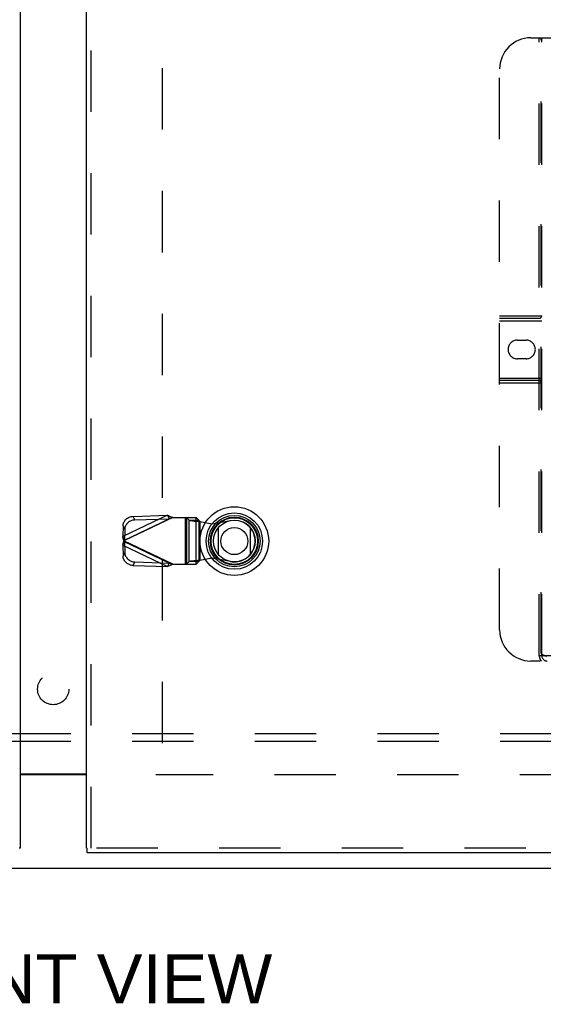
# Model space of a CAD drawing. Header units: inches. Extents: x 0 to 179, y 0 to 116.
# Tile 70 of 234: x 56.16 to 64.56, y 31.19 to 46.99. Entities that reach past the tile are written whole.
import ezdxf

# ---------------------------------------------------------------- set-up
doc = ezdxf.new("R2010")
doc.units = ezdxf.units.IN
doc.header["$LTSCALE"] = 9.842105
doc.header["$MEASUREMENT"] = 0
doc.linetypes.add('HIDDEN', pattern=[0.2, 0.1, -0.1])
doc.layers.get('0').update_dxf_attribs({"linetype": 'CONTINUOUS'})
for name, color, linetype in [('DEFAULT_2', 8, 'HIDDEN'), ('DIMENSIONS', 7, 'CONTINUOUS'), ('LEFTHAND_DOOR_ASSEMBLY', 7, 'CONTINUOUS'), ('RIGHTHAND_DOOR_ASSEMBLY', 7, 'CONTINUOUS'), ('SUBPANEL', 7, 'CONTINUOUS')]:
    doc.layers.add(name, color=color, linetype=linetype)
doc.styles.get("Standard").update_dxf_attribs({"font": 'arial.ttf'})

msp = doc.modelspace()

# ---------------------------------------------------------------- linework, layer by layer
at = {"color": 3, "linetype": 'Continuous'}
msp.add_line((56.163, 34.89), (57.226, 34.89), dxfattribs=at)
at = {"color": 7, "linetype": 'Continuous'}
for p, q in [((57.226, 34.875), (56.163, 34.875)), ((32.746, 33.375), (80.642, 33.375))]:
    msp.add_line(p, q, dxfattribs=at)
at = {"layer": 'DEFAULT_2', "color": 8, "linetype": 'HIDDEN'}
for p, q in [((58.444, 79.674), (58.444, 35.077)), ((78.944, 34.875), (58.34, 34.875))]:
    msp.add_line(p, q, dxfattribs=at)
at = {"layer": 'LEFTHAND_DOOR_ASSEMBLY', "color": 3, "linetype": 'Continuous'}
msp.add_line((56.163, 81.05), (56.163, 33.7), dxfattribs=at)
at = {"layer": 'LEFTHAND_DOOR_ASSEMBLY', "color": 7, "linetype": 'Continuous'}
msp.add_line((56.163, 33.7), (56.15, 33.7), dxfattribs=at)
at = {"layer": 'RIGHTHAND_DOOR_ASSEMBLY', "color": 3, "linetype": 'Continuous'}
for p, q in [((57.226, 33.7), (57.226, 81.05)), ((80.026, 33.625), (57.239, 33.625))]:
    msp.add_line(p, q, dxfattribs=at)
at = {"layer": 'RIGHTHAND_DOOR_ASSEMBLY', "color": 8, "linetype": 'HIDDEN'}
for p, q in [((57.301, 33.7), (57.301, 81.05)), ((64.359, 46.7), (65.714, 46.7)), ((64.494, 36.79), (64.494, 46.7)), ((64.524, 36.82), (64.524, 46.7)), ((64.534, 36.79), (64.534, 46.7)), ((63.859, 37.2), (63.859, 46.2)), ((63.859, 42.24), (64.534, 42.24)), ((63.859, 42.2), (64.494, 42.2)), ((63.859, 42.16), (64.534, 42.16)), ((64.145, 41.85), (64.282, 41.85)), ((64.282, 41.55), (64.145, 41.55)), ((63.859, 41.24), (64.534, 41.24)), ((64.494, 41.2), (63.859, 41.2)), ((64.534, 41.16), (63.859, 41.16)), ((58.53, 39.039), (57.81, 38.697)), ((57.976, 39.021), (58.53, 39.039)), ((58.53, 39.039), (58.557, 38.983)), ((57.815, 38.869), (57.81, 38.697)), ((57.815, 38.869), (57.842, 38.813)), ((58.615, 39.001), (57.828, 38.627)), ((57.836, 38.64), (58.557, 38.983)), ((58.003, 38.964), (57.976, 39.021)), ((58.003, 38.964), (58.557, 38.983)), ((58.615, 39.001), (58.989, 39.001)), ((58.812, 39.001), (58.812, 38.253)), ((58.831, 39.001), (58.831, 38.253)), ((58.834, 39.001), (58.874, 38.959)), ((58.874, 38.959), (59.029, 38.959)), ((58.874, 38.295), (58.874, 38.959)), ((58.986, 38.253), (58.986, 39.001)), ((59.029, 38.959), (58.989, 39.001)), ((59.029, 38.959), (59.029, 38.295)), ((59.048, 38.941), (59.245, 38.903)), ((59.048, 38.941), (59.048, 38.314)), ((59.245, 38.903), (59.539, 38.957)), ((57.842, 38.813), (57.836, 38.64)), ((57.836, 38.64), (57.81, 38.697)), ((57.81, 38.558), (57.836, 38.614)), ((57.81, 38.558), (58.53, 38.215)), ((57.81, 38.558), (57.815, 38.385)), ((57.821, 38.604), (57.828, 38.627)), ((58.615, 38.253), (57.828, 38.627)), ((58.557, 38.272), (57.836, 38.614)), ((57.836, 38.614), (57.842, 38.442)), ((57.842, 38.442), (57.815, 38.385)), ((57.976, 38.233), (58.003, 38.29)), ((57.976, 38.233), (58.53, 38.215)), ((58.003, 38.29), (58.557, 38.272)), ((58.557, 38.272), (58.53, 38.215)), ((58.615, 38.253), (58.989, 38.253)), ((58.874, 38.295), (58.834, 38.253)), ((59.029, 38.295), (58.874, 38.295)), ((58.989, 38.253), (59.029, 38.295)), ((59.048, 38.314), (59.013, 38.311)), ((59.245, 38.352), (59.048, 38.314)), ((59.539, 38.298), (59.245, 38.352)), ((76.154, 36.82), (64.524, 36.82)), ((76.319, 36.7), (64.359, 36.7)), ((64.494, 36.79), (76.184, 36.79)), ((80.026, 33.7), (57.239, 33.7))]:
    msp.add_line(p, q, dxfattribs=at)
at = {"layer": 'RIGHTHAND_DOOR_ASSEMBLY', "color": 7, "linetype": 'Continuous'}
for p, q in [((59.345, 38.41), (59.345, 38.841)), ((59.857, 38.841), (59.857, 38.41)), ((57.226, 33.7), (57.239, 33.7)), ((57.239, 33.625), (57.239, 33.7))]:
    msp.add_line(p, q, dxfattribs=at)
at = {"layer": 'RIGHTHAND_DOOR_ASSEMBLY', "color": 8, "linetype": 'HIDDEN'}
for points in [[(58.53, 39.039), (58.544, 39.033), (58.558, 39.027), (58.572, 39.021), (58.586, 39.015), (58.601, 39.008), (58.615, 39.001)], [(57.815, 38.869), (57.817, 38.884), (57.819, 38.898), (57.824, 38.912), (57.829, 38.926), (57.836, 38.939), (57.844, 38.952), (57.854, 38.964), (57.864, 38.975), (57.876, 38.985), (57.889, 38.994), (57.902, 39.001), (57.916, 39.008), (57.93, 39.013), (57.945, 39.017), (57.96, 39.02), (57.976, 39.021)], [(58.003, 38.964), (57.987, 38.963), (57.972, 38.961), (57.957, 38.957), (57.943, 38.951), (57.929, 38.945), (57.916, 38.937), (57.903, 38.928), (57.891, 38.918), (57.881, 38.907), (57.871, 38.895), (57.863, 38.882), (57.856, 38.869), (57.851, 38.855), (57.846, 38.841), (57.844, 38.827), (57.842, 38.813)], [(58.586, 38.992), (58.576, 38.989), (58.567, 38.986), (58.557, 38.983)], [(58.615, 39.001), (58.605, 38.998), (58.586, 38.992)], [(58.874, 38.959), (58.878, 38.958), (58.884, 38.957), (58.891, 38.955), (58.9, 38.954), (58.91, 38.953), (58.922, 38.951), (58.935, 38.95), (58.949, 38.949), (58.964, 38.947), (58.98, 38.946), (58.996, 38.945), (59.013, 38.943), (59.048, 38.941)], [(59.029, 38.959), (59.03, 38.957), (59.031, 38.955), (59.033, 38.952), (59.035, 38.95), (59.038, 38.948), (59.041, 38.945), (59.045, 38.943), (59.048, 38.941)], [(57.828, 38.627), (57.821, 38.651), (57.818, 38.663), (57.815, 38.674), (57.812, 38.686), (57.81, 38.697)], [(57.81, 38.558), (57.812, 38.569), (57.815, 38.58), (57.818, 38.592), (57.821, 38.604)], [(57.836, 38.64), (57.835, 38.638), (57.833, 38.636), (57.832, 38.634), (57.831, 38.632), (57.828, 38.627)], [(57.828, 38.627), (57.829, 38.625), (57.832, 38.621)], [(57.832, 38.621), (57.833, 38.619), (57.835, 38.616), (57.836, 38.614)], [(57.842, 38.442), (57.844, 38.428), (57.846, 38.413), (57.851, 38.399), (57.856, 38.385), (57.863, 38.372), (57.871, 38.36), (57.881, 38.348), (57.891, 38.337), (57.903, 38.327), (57.916, 38.318), (57.929, 38.31), (57.943, 38.303), (57.957, 38.298), (57.972, 38.294), (57.987, 38.291), (58.003, 38.29)], [(57.976, 38.233), (57.96, 38.235), (57.945, 38.237), (57.93, 38.241), (57.916, 38.247), (57.902, 38.253), (57.889, 38.261), (57.876, 38.27), (57.864, 38.28), (57.854, 38.291), (57.844, 38.303), (57.836, 38.315), (57.829, 38.329), (57.824, 38.342), (57.819, 38.357), (57.817, 38.371), (57.815, 38.385)], [(58.615, 38.253), (58.601, 38.247), (58.586, 38.24), (58.572, 38.234), (58.558, 38.227), (58.544, 38.221), (58.53, 38.215)], [(58.557, 38.272), (58.567, 38.269), (58.576, 38.266), (58.586, 38.263), (58.596, 38.26), (58.615, 38.253)], [(59.013, 38.311), (58.996, 38.31), (58.98, 38.309), (58.964, 38.307), (58.949, 38.306), (58.935, 38.305), (58.922, 38.303), (58.91, 38.302), (58.9, 38.301), (58.891, 38.299), (58.884, 38.298), (58.878, 38.297), (58.874, 38.295)], [(59.029, 38.295), (59.03, 38.298), (59.031, 38.3), (59.033, 38.302), (59.035, 38.305), (59.038, 38.307), (59.041, 38.309), (59.045, 38.312), (59.048, 38.314)], [(64.524, 36.82), (64.54, 36.809), (64.556, 36.8), (64.572, 36.792), (64.587, 36.786), (64.602, 36.782), (64.618, 36.78)]]:
    msp.add_lwpolyline(points, dxfattribs=at)
at = {"layer": 'RIGHTHAND_DOOR_ASSEMBLY', "color": 7, "linetype": 'Continuous'}
for radius in [0.551, 0.453, 0.413, 0.384, 0.374, 0.335, 0.217]:
    msp.add_circle((59.601, 38.625), radius, dxfattribs=at)
at = {"layer": 'RIGHTHAND_DOOR_ASSEMBLY', "color": 8, "linetype": 'HIDDEN'}
for centre, radius, start, end in [((64.359, 46.2), 0.5, 90, 180), ((64.494, 42.24), 0.04, 270, 360), ((64.145, 41.7), 0.15, 90, 270), ((64.282, 41.7), 0.15, 270, 90), ((64.494, 41.16), 0.04, 0, 90), ((59.599, 38.627), 0.335, 259.673, 100.327), ((64.359, 37.2), 0.5, 180, 270), ((64.624, 36.79), 0.13, 180, 223.8131), ((64.624, 36.79), 0.09, 180, 270)]:
    msp.add_arc(centre, radius, start, end, dxfattribs=at)
at = {"layer": 'SUBPANEL', "color": 8, "linetype": 'HIDDEN'}
for p, q in [((76.663, 35.532), (36.726, 35.532)), ((76.663, 35.407), (36.726, 35.407))]:
    msp.add_line(p, q, dxfattribs=at)
msp.add_circle((56.694, 36.25), 0.25, dxfattribs=at)

# ---------------------------------------------------------------- texts
at = {"layer": 'DIMENSIONS', "color": 2, "linetype": 'Continuous', "insert": (56.749, 31.996), "char_height": 0.7895, "width": 6.90863, "attachment_point": 2, "line_spacing_factor": 0.9}
msp.add_mtext('FRONT VIEW', dxfattribs=at)

doc.saveas('drawing.dxf')
